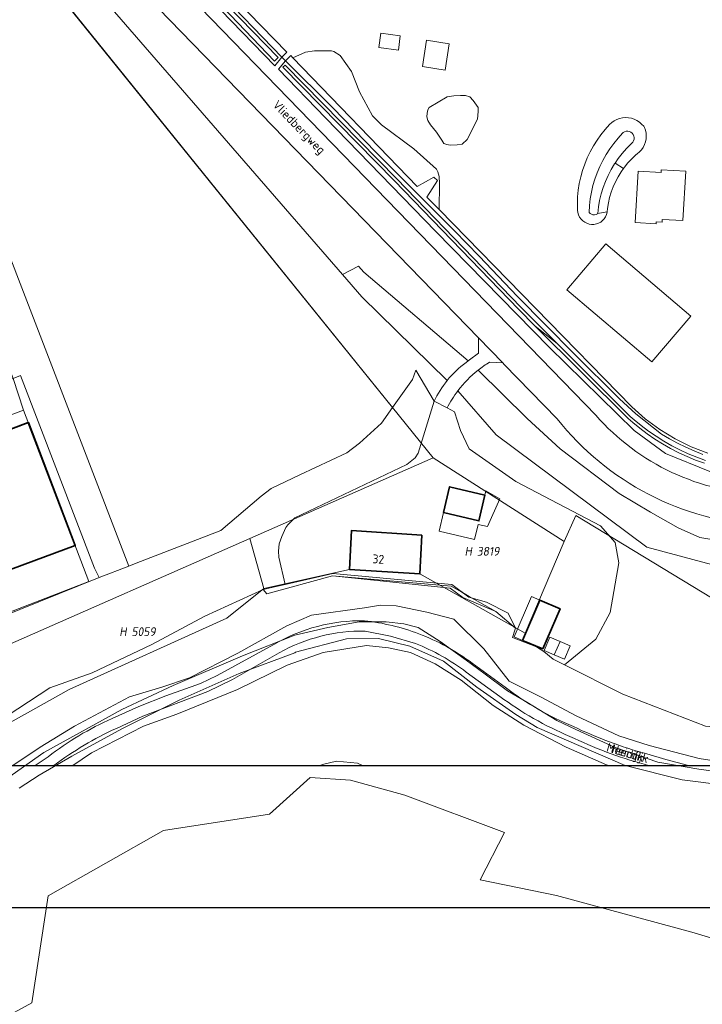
# Model space of a CAD drawing. Header units: metres. Extents: x 140908 to 142262, y 410756 to 411467.
# Tile 4 of 13: x 141531 to 141671, y 410994 to 411196. Entities that reach past the tile are written whole.
import ezdxf
from ezdxf.enums import TextEntityAlignment as Align

# ---------------------------------------------------------------- set-up
doc = ezdxf.new("R2010")
doc.units = ezdxf.units.M
doc.header["$XCLIPFRAME"] = 0
for name, color, linetype, lineweight in [('B-WE-GR-BEPLANTING_CULTUUR_BOSPLANTSOEN-GV', 90, 'Continuous', 18), ('B-WE-GR-BEPLANTING_CULTUUR_HEESTERS-GV', 90, 'Continuous', 18), ('B-WE-GR-BOS_LOOF-GV', 40, 'Continuous', 13), ('B-WE-GR-GROENVOORZIENING-GV', 80, 'Continuous', 18), ('B-WE-IE-TERREINAFSCHEIDING_KUNSTMATIG_HEKWERK-G', 20, 'IE-TERREINAFSCHEIDING_KUNSTMATIG-SO', 18), ('B-WE-IE-TERREINAFSCHEIDING_KUNSTMATIG_MUUR-G', 90, 'IE-TERREINAFSCHEIDING_KUNSTMATIG-SO', 18), ('B-WE-KG-GRENS_PERCEEL-GV', 150, 'Continuous', 18), ('B-WE-KG-GRENS_PERCEEL-S', 150, 'Continuous', 25), ('B-WE-OG-BEBOUWING-G', 7, 'Continuous', 35), ('B-WE-OG-BEBOUWING-GV', 7, 'Continuous', 35), ('B-WE-OG-BEBOUWING-T18', 10, 'Continuous', 18), ('B-WE-OG-BEBOUWING_HUISNUMMER-T18', 10, 'Continuous', 18), ('B-WE-OG-BEBOUWING_LUIFEL-GV', 7, 'Continuous', 18), ('B-WE-OG-BEBOUWING_SCHUUR-GV', 7, 'Continuous', 18), ('B-WE-OG-BEBOUWING_STRAATNAAM-T18', 10, 'Continuous', 18), ('B-WE-OG-TERREIN_BEGROEID-GV', 7, 'Continuous', 18), ('B-WE-OG-TERREIN_ERF-GV', 7, 'Continuous', 18), ('B-WE-OG-TERREIN_OEVER-GV', 7, 'Continuous', 18), ('B-WE-OG-TERREIN_ONBEGROEID_ZAND-GV', 7, 'Continuous', 18), ('B-WE-OG-TOPOGRAFIE-T18', 10, 'Continuous', 18), ('B-WE-OG-WATER-GV', 130, 'Continuous', 18), ('B-WE-OG-WATER_SLOOT-GV', 120, 'Continuous', 18), ('B-WE-OG-WEG-GV', 7, 'Continuous', 18), ('B-WE-VH-GESLOTENVERHARDING-GV', 10, 'Continuous', 18), ('B-WE-VH-GESLOTENVERHARDING_ASFALT-GV', 10, 'Continuous', 18), ('B-WE-VH-GESLOTENVERHARDING_KUNSTSTOF-GV', 10, 'Continuous', 18), ('B-WE-VH-HALFVERHARDING_GRIND-GV', 252, 'Continuous', 18), ('B-WE-VH-OPENVERHARDING_TEGEL-GV', 90, 'Continuous', 18)]:
    doc.layers.add(name, color=color, linetype=linetype, lineweight=lineweight)
doc.styles.add('NLCS-ISO', font='NLCS-ISO.ttf', dxfattribs={"height": 1.8})
doc.styles.add('NLCS-ISO-M1000-T18', font='NLCS-ISO.ttf', dxfattribs={"height": 1.8})
doc.linetypes.add('IE-TERREINAFSCHEIDING_KUNSTMATIG-SO', pattern='A,4,[82,NLCS.SHX,S=0.75,R=90,X=0,Y=0],4,-2', length=10)
picture_1 = doc.add_image_def('image1.ecw', size_in_pixel=(250000, 250000))

# ---------------------------------------------------------------- blocks, each defined once
blk = doc.blocks.new('SKG-PERCEELNUMMER-SO')
at = {"style": 'NLCS-ISO', "oblique": 10, "flags": 1}
for tag, p in [('GEMEENTECODE', (0, 2.55)), ('PERCEELGROOTTE', (0, -2.45))]:
    blk.add_attdef(tag, text='', height=1.8, dxfattribs=at).set_placement(p, align=Align.MIDDLE_CENTER)
at = {"style": 'NLCS-ISO', "oblique": 10}
blk.add_attdef('SECTIE', text='', height=1.8, dxfattribs=at).set_placement((-0.5, 0), align=Align.MIDDLE_RIGHT)
blk.add_attdef('PERCEELNUMMER', text='', height=1.8, dxfattribs=at).set_placement((0.5, 0), align=Align.MIDDLE_LEFT)
blk = doc.blocks.new('BGT')
at = {"layer": 'B-WE-GR-BEPLANTING_CULTUUR_BOSPLANTSOEN-GV'}
for points in [[(-83.34, 59.37), (-100.79, 76.48), (-104.79, 81.09), (-160.87, 145.79), (-168.73, 154.73), (-167.01, 155.87), (-167.72, 156.66), (-173.59, 151.68), (-94.55, 53.81), (-90.46, 59.57), (-89.78, 61.51), (-86.01, 55.15)], [(-19.3, 25.36), (-22.7, 25.76), (-26.45, 20.92), (-42.47, 25.26), (-73.31, 48.28), (-81.16, 57.26)], [(-83.36, 53.74), (-81.87, 52.95), (-80.62, 49.16), (-78.83, 45.39), (-69.29, 38.69), (-51.95, 29.6), (-48.97, 26.21), (-48.24, 22.04), (-49.98, 11.86), (-52.95, 6.45), (-59.31, 1.13), (-47.42, -4.86), (-30.49, -11.38), (-6.43, -13.25), (3.2, -14.93), (20.6, -17.9), (26.41, -19.37), (26.58, -19.45)]]:
    blk.add_lwpolyline(points, dxfattribs=at)
blk.add_lwpolyline([(-148.49, 21.39), (-185.85, 118.46), (-193.35, 115.64), (-172.17, 59.79), (-170.69, 60.37), (-155.54, 20.96), (-154.55, 19.06)], close=True, dxfattribs=at)
for points in [[(-86.01, 55.15, -0.058208), (-83.34, 59.37)], [(-81.16, 57.26, 0.043987), (-83.36, 53.74)]]:
    blk.add_lwpolyline(points, format="xyb", dxfattribs=at)
at = {"layer": 'B-WE-GR-BEPLANTING_CULTUUR_HEESTERS-GV'}
for points in [[(-145.91, 155.22), (-143.6, 152.85), (-143.5, 152.76), (-130.9, 139.84), (-117.16, 125.58), (-116.15, 126.56), (-139.48, 150.59), (-143.37, 154.6), (-143.4, 154.61), (-145.89, 155.21)], [(-114.91, 125.44), (-89.52, 99.07), (-86.09, 101.01), (-85.31, 100.31), (-87.49, 96.93), (-85.02, 94.4), (-84.95, 99.67), (-85.02, 101.15), (-85.25, 102.06), (-85.56, 102.6), (-90.14, 106.79), (-96.77, 111.68), (-98.65, 113.52), (-101.28, 118.47), (-102.95, 122.66), (-105.28, 125.9), (-106.56, 126.71), (-107, 126.83), (-110.53, 126.87), (-112.33, 126.57)]]:
    blk.add_lwpolyline(points, close=True, dxfattribs=at)
for points in [[(-30, 44.5), (-33.43, 45.81), (-36.72, 47.43), (-39.86, 49.34), (-42.81, 51.52), (-45.55, 53.95), (-85.02, 94.4), (-87.49, 96.93), (-85.31, 100.31), (-86.09, 101.01), (-89.52, 99.07), (-114.91, 125.44), (-115.33, 125.87), (-116.44, 124.8), (-106.77, 115.22), (-97.93, 106.1), (-85.03, 93.23), (-81.83, 90.04), (-76.78, 84.83), (-68.94, 76.58), (-57.43, 64.93), (-48.1, 55.65), (-44.73, 52.52), (-39.47, 48.37), (-37.86, 47.41), (-36.21, 46.52), (-34.52, 45.69), (-32.8, 44.94), (-31.06, 44.25)], [(-79.06, 63.39), (-100.41, 81.54), (-101.51, 82.79), (-104.79, 81.09), (-100.79, 76.48), (-83.34, 59.37)], [(-79.49, 63.08), (-79.06, 63.39)], [(-22.7, 25.76), (-31.64, 27.22), (-36.06, 29.21), (-41.75, 32.43), (-48.16, 36.26), (-60.23, 45.36), (-67, 51.57), (-77.02, 61.48)], [(-81.16, 57.26), (-73.31, 48.28), (-42.47, 25.26), (-26.45, 20.92), (-22.7, 25.76)]]:
    blk.add_lwpolyline(points, dxfattribs=at)
for points in [[(-83.34, 59.37, -0.062574), (-79.49, 63.08)], [(-77.02, 61.48, 0.062921), (-81.16, 57.26)]]:
    blk.add_lwpolyline(points, format="xyb", dxfattribs=at)
at = {"layer": 'B-WE-GR-BOS_LOOF-GV'}
for points in [[(-188.92, -19.45), (-164.69, -3.56), (-156.02, -0.46), (-143.82, 5.33), (-132.95, 11.15), (-120.98, 16.58), (-118.06, 17.26), (-116.49, 17.62), (-117.81, 23.19), (-117.9, 24.4), (-117.74, 25.96), (-117.17, 27.44), (-116.36, 29.3), (-115.93, 29.83), (-114.55, 31.23), (-91.63, 42.2), (-89.92, 43.57), (-89.32, 44.48), (-86.01, 55.15), (-89.78, 61.51), (-90.46, 59.57), (-94.55, 53.81), (-96.8, 50.64), (-101.28, 46.51), (-103.88, 44.56), (-113.5, 40.07)], [(-113.5, 40.07), (-119.38, 37.24), (-121.39, 35.67), (-129.67, 28.63), (-146.97, 21.98), (-148.49, 21.39), (-154.55, 19.06), (-183.24, 7.51), (-190.8, 4.47), (-193.4, 3.48), (-193.62, 2.75), (-193.89, 0.92), (-194.53, -1.1), (-194.9, -2.19), (-195.17, -3.02), (-195.45, -3.75), (-196.82, -5.67), (-199.2, -8.23), (-201.03, -9.79), (-226.76, -19.45)], [(-30.49, -11.38), (-47.42, -4.86), (-59.31, 1.13), (-61.67, 2.32), (-63.55, 3.88), (-65.08, 4.86), (-70.01, 6.75), (-69.43, 8.47), (-69.34, 8.7), (-73.39, 12.08), (-80.13, 14.92), (-82.71, 16.86), (-106.83, 19.37), (-120.24, 15.72), (-120.98, 16.58), (-132.95, 11.15), (-143.82, 5.33), (-156.02, -0.46), (-164.69, -3.56), (-188.92, -19.45)], [(-172.23, -19.45), (-166.66, -15.66), (-159.6, -11.37), (-148.38, -5.38), (-141.77, -3.39), (-136.1, -1.5), (-126.2, 3.55), (-116.13, 9.15), (-111.09, 11.34), (-100.29, 12.8), (-96.97, 13.35), (-93.79, 13.21), (-87.51, 11.97), (-81.97, 10.54), (-75.82, 4.47), (-70.69, -2.2), (-64.22, -5.39), (-56.93, -9.3), (-48.19, -13.36), (-42.04, -15.36), (-31.76, -18), (-24.3, -19.2)], [(-50.26, -19.45), (-50.73, -19.28), (-59.02, -15.68), (-67.68, -11.16), (-73.93, -7.17), (-80.52, -1.99), (-85.8, 1.37), (-90.86, 3.71), (-95.37, 4.63), (-99.85, 5.13), (-108.76, 3.69), (-116.09, 1.11), (-126.25, -3.89), (-138.64, -8.97), (-145.52, -11.4), (-156.14, -16.82), (-159.98, -19.45)], [(-100.69, -19.45), (-101.68, -19), (-106, -18.58), (-108.83, -19.25), (-109.32, -19.45)], [(-109.32, -19.45), (-108.83, -19.25), (-106, -18.58), (-101.68, -19), (-100.69, -19.45)]]:
    blk.add_lwpolyline(points, dxfattribs=at)
at = {"layer": 'B-WE-GR-GROENVOORZIENING-GV'}
blk.add_lwpolyline([(-80.13, 14.92), (-73.39, 12.08), (-69.34, 8.7), (-70.85, 11.75), (-75.33, 14.02), (-78.94, 15.02), (-82.41, 17.62), (-106.73, 19.87), (-116.49, 17.62), (-118.06, 17.26), (-120.98, 16.58), (-120.24, 15.72), (-106.83, 19.37), (-82.71, 16.86)], close=True, dxfattribs=at)
at = {"layer": 'B-WE-IE-TERREINAFSCHEIDING_KUNSTMATIG_HEKWERK-G'}
blk.add_lwpolyline([(-172.17, 59.79), (-170.69, 60.37), (-155.54, 20.96)], dxfattribs=at)
at = {"layer": 'B-WE-IE-TERREINAFSCHEIDING_KUNSTMATIG_MUUR-G'}
blk.add_lwpolyline([(-120.24, 15.72), (-106.83, 19.37), (-82.51, 17.25), (-80.33, 16.01), (-79.56, 15.55), (-78.82, 15.15), (-73.39, 12.08), (-69.34, 8.7)], dxfattribs=at)
at = {"layer": 'B-WE-OG-BEBOUWING-GV'}
for points in [[(-169.06, 50.78), (-203.09, 37.95), (-193.91, 12.84), (-159.45, 25.56)], [(-75.63, 35.91), (-82.86, 37.61), (-84.09, 32.33), (-76.86, 30.64)], [(-88.55, 27.73), (-102.94, 28.64), (-103.32, 20.68), (-88.93, 19.77)], [(-63.77, 4.41), (-60.23, 12.65), (-64.37, 14.43), (-67.92, 6.16)]]:
    blk.add_lwpolyline(points, close=True, dxfattribs=at)
at = {"layer": 'B-WE-OG-BEBOUWING_LUIFEL-GV'}
for points in [[(-75.07, 29.45), (-72.6, 35.13), (-75.42, 36.81), (-75.63, 35.91), (-76.86, 30.64), (-84.09, 32.33), (-84.98, 28.51), (-77.75, 26.82), (-77.03, 29.9)], [(-64.37, 14.43), (-66.09, 15.17), (-69.64, 6.91), (-67.92, 6.16)], [(-61.44, 3.21), (-59.37, 2.32), (-58.18, 5.08), (-60.25, 5.97)]]:
    blk.add_lwpolyline(points, close=True, dxfattribs=at)
at = {"layer": 'B-WE-OG-BEBOUWING_SCHUUR-GV'}
blk.add_lwpolyline([(-61.44, 3.21), (-60.25, 5.97), (-62.32, 6.85), (-63.5, 4.1)], close=True, dxfattribs=at)
at = {"layer": 'B-WE-OG-TERREIN_BEGROEID-GV'}
for points in [[(-195.8, 170.83), (-203.03, 165.49), (-199.44, 155.81), (-188.69, 126.13), (-185.85, 118.46), (-148.49, 21.39), (-146.97, 21.98), (-129.67, 28.63), (-121.39, 35.67), (-119.38, 37.24), (-113.5, 40.07), (-103.88, 44.56), (-101.28, 46.51), (-96.8, 50.64), (-94.55, 53.81)], [(-94.55, 53.81), (-173.59, 151.68), (-167.72, 156.66), (-175.5, 165.25), (-176.4, 166.29), (-180.06, 169.81)], [(-76.93, 64.99), (-76.95, 68.12), (-154.14, 147.65), (-170.79, 163.78), (-171.22, 164.19), (-173.88, 166.77), (-175.5, 165.25), (-167.72, 156.66), (-167.01, 155.87), (-168.73, 154.73), (-160.87, 145.79), (-104.79, 81.09), (-101.51, 82.79), (-100.41, 81.54), (-79.06, 63.39)], [(53.3, 23.15), (53.65, 32.65), (51.03, 29.8), (49.17, 28.82), (47.04, 28.42), (44.2, 28.78), (39.18, 30.32), (35.27, 31.94), (31.23, 32.71), (16.11, 34.6), (-15.63, 38.13), (-29.59, 40.73), (-38.68, 44.44), (-45.11, 49.1), (-62.51, 66.22), (-85.68, 89.85), (-108.22, 113.13), (-117.88, 123.07), (-116.44, 124.8), (-117.16, 125.58), (-118.59, 123.81), (-145.25, 151.26), (-145.34, 151.42), (-147.32, 149.62)], [(-139.48, 150.59), (-116.15, 126.56), (-117.16, 125.58), (-116.44, 124.8), (-115.33, 125.87), (-114.91, 125.44), (-112.33, 126.57), (-110.53, 126.87), (-107, 126.83), (-106.56, 126.71), (-105.28, 125.9), (-102.95, 122.66), (-101.28, 118.47), (-98.65, 113.52), (-96.77, 111.68), (-90.14, 106.79), (-85.56, 102.6), (-85.25, 102.06), (-85.02, 101.15), (-84.95, 99.67), (-85.02, 94.4), (-45.55, 53.95), (-42.81, 51.52), (-39.86, 49.34), (-36.72, 47.43), (-33.43, 45.81), (-30, 44.5)], [(-147.32, 149.62), (-147.31, 149.62), (-52.94, 52.24)], [(-60.85, 51.54), (-71.66, 62.67), (-71.99, 63.01), (-74.67, 63.13)], [(-77.02, 61.48), (-67, 51.57), (-60.23, 45.36), (-48.16, 36.26), (-41.75, 32.43), (-36.06, 29.21), (-31.64, 27.22), (-22.7, 25.76)]]:
    blk.add_lwpolyline(points, dxfattribs=at)
for points in [[(-93.34, 127.02), (-97.33, 127.56), (-96.94, 130.47), (-92.95, 129.92)], [(-83.76, 122.91), (-88.43, 123.64), (-87.59, 129.02), (-82.92, 128.29)], [(-86.13, 110.98), (-86.78, 111.73), (-87.3, 112.6), (-87.5, 113.35), (-87.46, 114.08), (-87.32, 114.8), (-87.06, 115.25), (-83.36, 117.47), (-81.98, 117.65), (-80.59, 117.74), (-79.57, 117.73), (-78.7, 117.41), (-78.01, 116.71), (-77.03, 115.29), (-76.98, 114.42), (-77.15, 112.9), (-79.23, 108.69), (-80.29, 107.74), (-81.32, 107.58), (-82.74, 107.56), (-83.42, 107.66), (-84.03, 107.91), (-84.44, 108.6), (-85.53, 110.19)], [(-42.77, 108.22), (-42.66, 108.82), (-42.62, 109.42), (-42.66, 110.02), (-42.78, 110.62), (-42.97, 111.19), (-43.14, 111.41), (-43.55, 111.87), (-44.01, 112.26), (-44.52, 112.59), (-45.08, 112.85), (-45.66, 113.04), (-46.25, 113.15), (-46.86, 113.18), (-47.47, 113.13), (-48.07, 113), (-48.64, 112.79), (-49.18, 112.51), (-49.68, 112.16), (-50.13, 111.75), (-51.02, 110.76), (-51.89, 109.69), (-52.69, 108.57), (-53.42, 107.41), (-54.09, 106.2), (-54.68, 104.96), (-55.2, 103.68), (-55.65, 102.38), (-56.02, 101.06), (-56.31, 99.71), (-56.52, 98.35), (-56.66, 96.98), (-56.71, 95.61), (-56.69, 94.23), (-56.61, 93.74), (-56.47, 93.27), (-56.24, 92.82), (-55.95, 92.42), (-55.6, 92.07), (-55.2, 91.78), (-54.76, 91.55), (-54.29, 91.4), (-53.8, 91.33), (-53.31, 91.33), (-52.82, 91.41), (-52.36, 91.57), (-51.93, 91.81), (-51.54, 92.11), (-51.21, 92.47), (-50.94, 92.88), (-50.74, 93.32), (-50.61, 93.8), (-50.59, 93.91), (-52.56, 93.53), (-52.61, 93.49), (-52.89, 93.35), (-53.2, 93.29), (-53.51, 93.3), (-53.81, 93.4), (-54.08, 93.56), (-54.3, 93.79), (-54.22, 95.17), (-54.06, 96.55), (-53.83, 97.92), (-53.52, 99.27), (-53.13, 100.6), (-52.66, 101.9), (-52.12, 103.18), (-51.51, 104.42), (-50.83, 105.63), (-50.08, 106.8), (-49.26, 107.92), (-48.38, 108.99), (-47.45, 110.01), (-47.32, 110.13), (-47.03, 110.3), (-46.71, 110.39), (-46.38, 110.41), (-46.05, 110.34), (-45.75, 110.2), (-45.49, 109.99), (-45.28, 109.73), (-45.15, 109.42), (-45.09, 109.1), (-45.11, 108.76), (-45.2, 108.44), (-45.38, 108.16), (-45.61, 107.92), (-45.7, 107.85), (-46.64, 106.89), (-47.53, 105.87), (-48.35, 104.8), (-48.97, 103.88), (-47.25, 102.79), (-47.09, 103.02), (-46.36, 103.91), (-45.57, 104.76), (-44.73, 105.55), (-44.44, 105.75), (-43.98, 106.15), (-43.58, 106.6), (-43.24, 107.1), (-42.97, 107.65)], [(-55.6, 92.07), (-55.95, 92.42), (-56.24, 92.82), (-56.47, 93.27), (-56.61, 93.74), (-56.69, 94.23), (-56.71, 95.61), (-56.66, 96.98), (-56.52, 98.35), (-56.31, 99.71), (-56.02, 101.06), (-55.65, 102.38), (-55.2, 103.68), (-54.68, 104.96), (-54.09, 106.2), (-53.42, 107.41), (-52.69, 108.57), (-51.89, 109.69), (-51.02, 110.76), (-50.13, 111.75), (-49.68, 112.16), (-49.18, 112.51), (-48.64, 112.79), (-48.07, 113), (-47.47, 113.13), (-46.86, 113.18), (-46.25, 113.15), (-45.66, 113.04), (-45.08, 112.85), (-44.52, 112.59), (-44.01, 112.26), (-43.55, 111.87), (-43.14, 111.41), (-42.97, 111.19), (-42.78, 110.62), (-42.66, 110.02), (-42.62, 109.42), (-42.66, 108.82), (-42.77, 108.22), (-42.97, 107.65), (-43.24, 107.1), (-43.58, 106.6), (-43.98, 106.15), (-44.44, 105.75), (-44.73, 105.55), (-45.57, 104.76), (-46.36, 103.91), (-47.09, 103.02), (-47.25, 102.79), (-47.76, 102.08), (-48.37, 101.09), (-48.91, 100.07), (-49.38, 99.02), (-49.78, 97.94), (-50.1, 96.83), (-50.35, 95.71), (-50.53, 94.58), (-50.59, 93.91), (-50.61, 93.8), (-50.74, 93.32), (-50.94, 92.88), (-51.21, 92.47), (-51.54, 92.11), (-51.93, 91.81), (-52.36, 91.57), (-52.82, 91.41), (-53.31, 91.33), (-53.8, 91.33), (-54.29, 91.4), (-54.76, 91.55), (-55.2, 91.78)], [(-46.64, 106.89), (-45.7, 107.85), (-45.61, 107.92), (-45.38, 108.16), (-45.2, 108.44), (-45.11, 108.76), (-45.09, 109.1), (-45.15, 109.42), (-45.28, 109.73), (-45.49, 109.99), (-45.75, 110.2), (-46.05, 110.34), (-46.38, 110.41), (-46.71, 110.39), (-47.03, 110.3), (-47.32, 110.13), (-47.45, 110.01), (-48.38, 108.99), (-49.26, 107.92), (-50.08, 106.8), (-50.83, 105.63), (-51.51, 104.42), (-52.12, 103.18), (-52.66, 101.9), (-53.13, 100.6), (-53.52, 99.27), (-53.83, 97.92), (-54.06, 96.55), (-54.22, 95.17), (-54.3, 93.79), (-54.08, 93.56), (-53.81, 93.4), (-53.51, 93.3), (-53.2, 93.29), (-52.89, 93.35), (-52.61, 93.49), (-52.56, 93.53), (-52.55, 93.59), (-52.39, 94.93), (-52.15, 96.25), (-51.83, 97.56), (-51.43, 98.85), (-50.96, 100.11), (-50.41, 101.34), (-49.79, 102.53), (-49.1, 103.69), (-48.97, 103.88), (-48.35, 104.8), (-47.53, 105.87)], [(-44.86, 91.72), (-44.24, 102.2), (-39.59, 101.92), (-39.55, 102.49), (-34.52, 102.19), (-35.12, 92.1), (-39.34, 92.35), (-39.38, 91.75), (-40.55, 91.82), (-40.58, 91.46)], [(-41.47, 63.18), (-58.84, 77.96), (-50.87, 87.33), (-33.5, 72.55)]]:
    blk.add_lwpolyline(points, close=True, dxfattribs=at)
for points in [[(-79.06, 63.39, 0.005633), (-76.93, 64.99)], [(-74.67, 63.13, 0.030649), (-77.02, 61.48)], [(-18.7, 29.72, -0.21591), (-60.85, 51.54)], [(-52.94, 52.24, 0.208253), (-18.4, 36.07)]]:
    blk.add_lwpolyline(points, format="xyb", dxfattribs=at)
at = {"layer": 'B-WE-OG-TERREIN_ERF-GV'}
blk.add_lwpolyline([(-226.76, 31.93), (-212.6, 37.3), (-212.35, 36.64), (-210.29, 31.22), (-209.71, 36.3), (-207.68, 38.01), (-205.97, 38.86), (-201.51, 26.99), (-207.8, 24.69), (-206.93, 22.4), (-201.51, 24.44), (-199.09, 18.93), (-204.82, 16.86), (-199.9, 3.93), (-194.44, 6.13), (-191.84, 7.12), (-190.8, 4.47), (-183.24, 7.51), (-154.55, 19.06), (-155.54, 20.96), (-170.69, 60.37), (-172.17, 59.79), (-226.76, 39.1)], dxfattribs=at)
for points in [[(-117.17, 27.44), (-117.74, 25.96), (-117.9, 24.4), (-117.81, 23.19), (-116.49, 17.62), (-106.73, 19.87), (-82.41, 17.62), (-78.94, 15.02), (-75.33, 14.02), (-70.85, 11.75), (-69.34, 8.7), (-69.43, 8.47), (-70.01, 6.75), (-65.08, 4.86), (-63.55, 3.88), (-61.67, 2.32), (-59.31, 1.13), (-52.95, 6.45), (-49.98, 11.86), (-48.24, 22.04), (-48.97, 26.21), (-51.95, 29.6), (-69.29, 38.69), (-78.83, 45.39), (-80.62, 49.16), (-81.87, 52.95), (-83.36, 53.74), (-86.01, 55.15), (-89.32, 44.48), (-89.92, 43.57), (-91.63, 42.2), (-114.55, 31.23), (-115.93, 29.83), (-116.36, 29.3)], [(-193.91, 12.84), (-203.09, 37.95), (-169.06, 50.78), (-159.45, 25.56)], [(-82.86, 37.61), (-75.63, 35.91), (-76.86, 30.64), (-84.09, 32.33)], [(-88.55, 27.73), (-88.93, 19.77), (-103.32, 20.68), (-102.94, 28.64)], [(-63.77, 4.41), (-67.92, 6.16), (-64.37, 14.43), (-60.23, 12.65)]]:
    blk.add_lwpolyline(points, close=True, dxfattribs=at)
at = {"layer": 'B-WE-OG-TERREIN_OEVER-GV'}
for points in [[(-145.34, 151.42), (-145.25, 151.26), (-118.59, 123.81), (-117.16, 125.58), (-130.9, 139.84), (-143.5, 152.76), (-143.6, 152.85), (-143.86, 153.01), (-144.15, 153.1), (-144.46, 153.1), (-144.75, 153.03), (-145.01, 152.88), (-145.23, 152.67), (-145.39, 152.41), (-145.47, 152.12), (-145.47, 151.81), (-145.4, 151.52)], [(-144.14, 152.38), (-143.97, 152.33), (-143.83, 152.2), (-117.96, 125.5), (-118.68, 124.71), (-130.72, 137.39), (-144.47, 151.63), (-144.57, 151.76), (-144.62, 151.94), (-144.59, 152.12), (-144.48, 152.27), (-144.33, 152.36)]]:
    blk.add_lwpolyline(points, close=True, dxfattribs=at)
for points in [[(-31.06, 44.25), (-32.8, 44.94), (-34.52, 45.69), (-36.21, 46.52), (-37.86, 47.41), (-39.47, 48.37), (-44.73, 52.52), (-48.1, 55.65), (-57.43, 64.93), (-68.94, 76.58), (-76.78, 84.83), (-81.83, 90.04), (-85.03, 93.23), (-97.93, 106.1), (-106.77, 115.22), (-116.44, 124.8), (-117.88, 123.07), (-108.22, 113.13), (-85.68, 89.85), (-62.51, 66.22), (-45.11, 49.1), (-38.68, 44.44), (-29.59, 40.73)], [(-30.72, 42.43), (-32.5, 43.08), (-34.24, 43.8), (-35.95, 44.59), (-37.63, 45.45), (-39.27, 46.38), (-40.87, 47.38), (-42.42, 48.45), (-43.93, 49.58), (-45.39, 50.78), (-46.31, 51.58), (-65.32, 70.52), (-68.75, 73.94), (-94.12, 100.22), (-116.95, 123.49), (-116.51, 123.93), (-93.67, 100.65), (-68.3, 74.38), (-60.82, 66.92), (-45.87, 52.03), (-45.07, 51.32), (-43.63, 50.14), (-42.13, 49.01), (-40.59, 47.95), (-39, 46.95), (-37.38, 46.02), (-35.71, 45.16), (-34.01, 44.38), (-32.28, 43.66), (-30.52, 43.02)]]:
    blk.add_lwpolyline(points, dxfattribs=at)
at = {"layer": 'B-WE-OG-TERREIN_ONBEGROEID_ZAND-GV'}
blk.add_lwpolyline([(-77.15, 112.9), (-76.98, 114.42), (-77.03, 115.29), (-78.01, 116.71), (-78.7, 117.41), (-79.57, 117.73), (-80.59, 117.74), (-81.98, 117.65), (-83.36, 117.47), (-87.06, 115.25), (-87.32, 114.8), (-87.46, 114.08), (-87.5, 113.35), (-87.3, 112.6), (-86.78, 111.73), (-86.13, 110.98), (-85.53, 110.19), (-84.44, 108.6), (-84.03, 107.91), (-83.42, 107.66), (-82.74, 107.56), (-81.32, 107.58), (-80.29, 107.74), (-79.23, 108.69)], close=True, dxfattribs=at)
at = {"layer": 'B-WE-OG-WATER-GV'}
blk.add_lwpolyline([(-143.83, 152.2), (-143.97, 152.33), (-144.14, 152.38), (-144.33, 152.36), (-144.48, 152.27), (-144.59, 152.12), (-144.62, 151.94), (-144.57, 151.76), (-144.47, 151.63), (-130.72, 137.39), (-118.68, 124.71), (-117.96, 125.5)], close=True, dxfattribs=at)
at = {"layer": 'B-WE-OG-WATER_SLOOT-GV'}
blk.add_lwpolyline([(-65.32, 70.52), (-63.34, 68.94), (-60.82, 66.92), (-68.3, 74.38), (-93.67, 100.65), (-116.51, 123.93), (-116.95, 123.49), (-94.12, 100.22), (-68.75, 73.94)], close=True, dxfattribs=at)
blk.add_lwpolyline([(-30.52, 43.02), (-32.28, 43.66), (-34.01, 44.38), (-35.71, 45.16), (-37.38, 46.02), (-39, 46.95), (-40.59, 47.95), (-42.13, 49.01), (-43.63, 50.14), (-45.07, 51.32), (-45.87, 52.03), (-60.82, 66.92), (-63.34, 68.94), (-65.32, 70.52), (-46.31, 51.58), (-45.39, 50.78), (-43.93, 49.58), (-42.42, 48.45), (-40.87, 47.38), (-39.27, 46.38), (-37.63, 45.45), (-35.95, 44.59), (-34.24, 43.8), (-32.5, 43.08), (-30.72, 42.43)], dxfattribs=at)
at = {"layer": 'B-WE-OG-WEG-GV'}
for points in [[(-24.3, -19.2), (-31.76, -18), (-42.04, -15.36), (-48.19, -13.36), (-56.93, -9.3), (-64.22, -5.39), (-70.69, -2.2), (-75.82, 4.47), (-81.97, 10.54), (-87.51, 11.97), (-93.79, 13.21), (-96.97, 13.35), (-100.29, 12.8), (-111.09, 11.34), (-116.13, 9.15), (-126.2, 3.55), (-136.1, -1.5), (-141.77, -3.39), (-148.38, -5.38), (-159.6, -11.37), (-166.66, -15.66), (-172.23, -19.45)], [(-89.83, 5.53), (-94.98, 7), (-100.12, 8.06)], [(-159.98, -19.45), (-156.14, -16.82), (-145.52, -11.4), (-138.64, -8.97), (-126.25, -3.89), (-116.09, 1.11), (-108.76, 3.69), (-99.85, 5.13), (-95.37, 4.63), (-90.86, 3.71), (-85.8, 1.37), (-80.52, -1.99), (-73.93, -7.17), (-67.68, -11.16), (-59.02, -15.68), (-50.73, -19.28), (-50.26, -19.45)], [(-151.93, -9.83), (-146.43, -7.37), (-140.91, -5.21), (-133.81, -2.64), (-130.41, -1.01), (-118.8, 5.35)], [(-117.71, 3.62), (-127.29, -1.83), (-129.91, -3.17), (-132.34, -4.29), (-145.63, -9.38), (-151.05, -11.85)], [(-78.25, 1.5), (-71.45, -3.42)], [(-72.56, -5.29), (-79.44, -0.34)], [(-167.66, -19.45), (-165, -17.65)], [(-42.51, -17.06), (-38.62, -18.22), (-33.96, -19.45)], [(-42.16, -19.45), (-43.02, -19.2)]]:
    blk.add_lwpolyline(points, dxfattribs=at)
for points in [[(-118.8, 5.35, -0.136931), (-100.27, 10.18)], [(-100.27, 10.18, -0.064814), (-89.17, 7.52)], [(-100.12, 8.06, 0.134128), (-117.71, 3.62)], [(-89.17, 7.52, -0.071719), (-78.25, 1.5)], [(-79.44, -0.34, 0.067854), (-89.83, 5.53)], [(-71.45, -3.42, 0.066302), (-57.53, -11.48)], [(-58.24, -13.48, -0.061425), (-72.56, -5.29)], [(-165, -17.65, -0.060935), (-151.93, -9.83)], [(-151.05, -11.85, 0.05377), (-163.83, -19.45)], [(-57.53, -11.48, 0.042615), (-42.51, -17.06)], [(-43.02, -19.2, -0.04712), (-58.24, -13.48)]]:
    blk.add_lwpolyline(points, format="xyb", dxfattribs=at)
at = {"layer": 'B-WE-VH-GESLOTENVERHARDING-GV'}
for points in [[(-92.95, 129.92), (-96.94, 130.47), (-97.33, 127.56), (-93.34, 127.02)], [(-34.52, 102.19), (-39.55, 102.49), (-39.59, 101.92), (-44.24, 102.2), (-44.86, 91.72), (-40.58, 91.46), (-40.55, 91.82), (-39.38, 91.75), (-39.34, 92.35), (-35.12, 92.1)]]:
    blk.add_lwpolyline(points, close=True, dxfattribs=at)
at = {"layer": 'B-WE-VH-GESLOTENVERHARDING_ASFALT-GV'}
for points in [[(-52.94, 52.24), (-147.31, 149.62), (-147.32, 149.62), (-154.73, 157.78), (-165.08, 169.18), (-170.79, 163.78)], [(-170.79, 163.78), (-154.14, 147.65), (-76.95, 68.12), (-71.99, 63.01), (-71.66, 62.67), (-60.85, 51.54)], [(-100.12, 8.06), (-94.98, 7), (-89.83, 5.53)], [(-118.8, 5.35), (-130.41, -1.01), (-133.81, -2.64), (-140.91, -5.21), (-146.43, -7.37), (-151.93, -9.83)], [(-151.05, -11.85), (-145.63, -9.38), (-132.34, -4.29), (-129.91, -3.17), (-127.29, -1.83), (-117.71, 3.62)], [(-71.45, -3.42), (-78.25, 1.5)], [(-79.44, -0.34), (-72.56, -5.29)], [(-165, -17.65), (-167.66, -19.45)], [(-33.96, -19.45), (-38.62, -18.22), (-42.51, -17.06)], [(-43.02, -19.2), (-42.16, -19.45)]]:
    blk.add_lwpolyline(points, dxfattribs=at)
for points in [[(-60.85, 51.54, 0.21591), (-18.7, 29.72)], [(-18.4, 36.07, -0.208253), (-52.94, 52.24)], [(-100.27, 10.18, 0.136931), (-118.8, 5.35)], [(-89.17, 7.52, 0.064814), (-100.27, 10.18)], [(-117.71, 3.62, -0.134128), (-100.12, 8.06)], [(-78.25, 1.5, 0.071719), (-89.17, 7.52)], [(-89.83, 5.53, -0.067854), (-79.44, -0.34)], [(-57.53, -11.48, -0.066302), (-71.45, -3.42)], [(-72.56, -5.29, 0.061425), (-58.24, -13.48)], [(-151.93, -9.83, 0.060935), (-165, -17.65)], [(-163.83, -19.45, -0.05377), (-151.05, -11.85)], [(-42.51, -17.06, -0.042615), (-57.53, -11.48)], [(-58.24, -13.48, 0.04712), (-43.02, -19.2)]]:
    blk.add_lwpolyline(points, format="xyb", dxfattribs=at)
at = {"layer": 'B-WE-VH-GESLOTENVERHARDING_KUNSTSTOF-GV'}
for points in [[(-83.76, 122.91), (-82.92, 128.29), (-87.59, 129.02), (-88.43, 123.64)], [(-33.5, 72.55), (-50.87, 87.33), (-58.84, 77.96), (-41.47, 63.18)]]:
    blk.add_lwpolyline(points, close=True, dxfattribs=at)
at = {"layer": 'B-WE-VH-HALFVERHARDING_GRIND-GV'}
for points in [[(-74.67, 63.13), (-71.99, 63.01), (-76.95, 68.12), (-76.93, 64.99)], [(-79.06, 63.39), (-79.49, 63.08)], [(-86.01, 55.15), (-83.36, 53.74)]]:
    blk.add_lwpolyline(points, dxfattribs=at)
for points in [[(-76.93, 64.99, -0.005633), (-79.06, 63.39)], [(-79.49, 63.08, 0.062574), (-83.34, 59.37)], [(-77.02, 61.48, -0.030649), (-74.67, 63.13)], [(-81.16, 57.26, -0.062921), (-77.02, 61.48)], [(-83.34, 59.37, 0.058208), (-86.01, 55.15)], [(-83.36, 53.74, -0.043987), (-81.16, 57.26)]]:
    blk.add_lwpolyline(points, format="xyb", dxfattribs=at)
at = {"layer": 'B-WE-VH-OPENVERHARDING_TEGEL-GV'}
blk.add_lwpolyline([(-49.38, 99.02), (-48.91, 100.07), (-48.37, 101.09), (-47.76, 102.08), (-47.25, 102.79), (-48.97, 103.88), (-49.1, 103.69), (-49.79, 102.53), (-50.41, 101.34), (-50.96, 100.11), (-51.43, 98.85), (-51.83, 97.56), (-52.15, 96.25), (-52.39, 94.93), (-52.55, 93.59), (-52.56, 93.53), (-50.59, 93.91), (-50.53, 94.58), (-50.35, 95.71), (-50.1, 96.83), (-49.78, 97.94)], close=True, dxfattribs=at)
at = {"layer": 'B-WE-OG-BEBOUWING-T18', "style": 'NLCS-ISO-M1000-T18'}
blk.add_text('32', height=1.8, rotation=356.4, dxfattribs=at).set_placement((-97.43, 22.81), align=Align.MIDDLE)
at = {"layer": 'B-WE-OG-TOPOGRAFIE-T18', "style": 'NLCS-ISO-M1000-T18'}
for s, rotation, p in [('Vliedbergweg', 314.1, (-113.83, 111.03)), ('Meerdijk', 343.7, (-46.49, -17.15))]:
    blk.add_text(s, height=1.8, rotation=rotation, dxfattribs=at).set_placement(p, align=Align.MIDDLE)

msp = doc.modelspace()

# ---------------------------------------------------------------- linework, layer by layer
msp.add_lwpolyline([(141475.278, 411043.053), (141843.346, 411043.053), (141843.346, 411263.633), (141475.278, 411263.633)], close=True)
at = {"layer": 'B-WE-KG-GRENS_PERCEEL-GV'}
for points in [[(141502.826, 411245.902), (141615.788, 411106.038), (141642.611, 411088.886), (141645.026, 411094.256), (141680.767, 411072.553), (141727.509, 411063.395), (141745.336, 411066.467), (141744.475, 411080.804), (141714.64, 411081.954), (141715.428, 411102.326), (141685.749, 411105.321), (141692.77, 411161.776), (141739.985, 411156.84), (141737.541, 411198.44), (141675.217, 411206.815), (141663.526, 411208.801), (141610.012, 411219.139), (141599.125, 411221.243), (141545.754, 411234.184), (141543.452, 411238.155), (141545.898, 411261.044), (141553.77, 411334.703)], [(141680.767, 411072.553), (141645.026, 411094.256), (141642.611, 411088.886), (141634.639, 411070.142), (141613.1, 411082.27), (141598.71, 411083.18), (141581.144, 411079.267), (141573.598, 411073.246), (141541.312, 411058.598), (141523.004, 411048.412)], [(141681.598, 411040.765), (141670.164, 411042.291), (141661.773, 411043.741), (141653.034, 411046.739), (141644.982, 411050.412), (141641.138, 411052.269), (141634.95, 411056.013), (141631.02, 411058.371), (141626.464, 411061.735), (141622.585, 411064.638), (141617.215, 411068.419), (141612.744, 411071.282), (141609.844, 411072.084), (141606.168, 411072.486), (141600.671, 411072.452), (141594.254, 411071.291), (141587.516, 411069.725), (141576.799, 411065.519), (141562.612, 411059.441), (141552.117, 411054.551), (141536.177, 411045.719), (141519.621, 411034.122)], [(141519.621, 411034.122), (141536.177, 411045.719), (141552.117, 411054.551), (141562.612, 411059.441), (141576.799, 411065.519), (141587.516, 411069.725), (141594.254, 411071.291), (141600.671, 411072.452), (141606.168, 411072.486), (141609.844, 411072.084), (141612.744, 411071.282), (141617.215, 411068.419), (141622.585, 411064.638), (141626.464, 411061.735), (141631.02, 411058.371), (141634.95, 411056.013), (141641.138, 411052.269), (141644.982, 411050.412), (141653.034, 411046.739), (141661.773, 411043.741), (141670.164, 411042.291), (141681.598, 411040.765)], [(141531.065, 411038.411), (141535.179, 411041.095), (141541.849, 411044.979), (141552.124, 411050.552), (141563.81, 411056.429), (141576.083, 411061.891), (141587.481, 411066.09), (141587.664, 411066.225), (141598.094, 411068.98), (141604.636, 411069.048), (141611.027, 411067.483), (141617.903, 411064.413), (141624.758, 411059.072), (141632.745, 411053.492), (141637.081, 411050.811), (141655.134, 411043.037), (141666.782, 411040.145), (141675.993, 411038.96)], [(141675.993, 411038.96), (141666.782, 411040.145), (141655.134, 411043.037), (141637.081, 411050.811), (141632.745, 411053.492), (141624.758, 411059.072), (141617.903, 411064.413), (141611.027, 411067.483), (141604.636, 411069.048), (141598.094, 411068.98), (141587.664, 411066.225), (141587.481, 411066.09), (141576.083, 411061.891), (141563.81, 411056.429), (141552.124, 411050.552), (141541.849, 411044.979), (141535.179, 411041.095), (141531.065, 411038.411)], [(141494.094, 410972.909), (141533.689, 410994.492), (141537.033, 411016.403), (141560.648, 411029.745), (141582.35, 411033.111), (141590.645, 411040.613), (141598.907, 411040.028), (141610.009, 411036.96), (141630.425, 411029.343), (141625.466, 411019.662), (141641.069, 411016.465), (141668.763, 411008.96), (141685.154, 411004.015), (141706.068, 410996.257), (141711.794, 410977.341)]]:
    msp.add_lwpolyline(points, dxfattribs=at)
for points in [[(141214.874, 411203.49), (141211.571, 411202.218), (141279.055, 411026.954), (141290.438, 411024.45), (141328.106, 411025.41), (141355.924, 411027.886), (141516.053, 411064.751), (141528.707, 411067.665), (141578.287, 411089.513), (141615.788, 411106.038), (141502.826, 411245.902), (141498.877, 411245.492), (141497.696, 411256.008), (141495.555, 411255.943), (141495.923, 411248.141), (141478.729, 411235.076), (141479.048, 411234.281), (141459.467, 411219.8), (141418.985, 411190.012), (141349.388, 411163.559), (141292.985, 411142.087), (141246.069, 411124.178), (141245.017, 411123.768)], [(141456.162, 411118.437), (141435.171, 411173.77), (141500.591, 411198.47), (141494.601, 411214.648), (141502.609, 411217.613), (141516.18, 411180.96), (141508.68, 411178.14), (141521.982, 411143.062), (141529.86, 411122.29), (141532.001, 411115.825), (141545.377, 411080.72), (141507.944, 411066.284), (141494.39, 411101.754), (141466.434, 411091.296), (141464.15, 411097.38)], [(141494.39, 411101.754), (141532.001, 411115.825), (141529.86, 411122.29), (141521.982, 411143.062), (141456.162, 411118.437), (141464.15, 411097.38), (141466.434, 411091.296)], [(141494.39, 411101.754), (141507.944, 411066.284), (141545.377, 411080.72), (141532.001, 411115.825)], [(141581.144, 411079.267), (141598.71, 411083.18), (141613.1, 411082.27), (141634.639, 411070.142), (141642.611, 411088.886), (141615.788, 411106.038), (141578.287, 411089.513)], [(141578.287, 411089.513), (141528.707, 411067.665), (141516.053, 411064.751), (141523.004, 411048.412), (141541.312, 411058.598), (141573.598, 411073.246), (141581.144, 411079.267)]]:
    msp.add_lwpolyline(points, close=True, dxfattribs=at)
at = {"layer": 'B-WE-OG-BEBOUWING-G'}
for points in [[(141532.971, 411113.28), (141498.94, 411100.45), (141508.12, 411075.34), (141542.58, 411088.06)], [(141626.4, 411098.41), (141619.17, 411100.11), (141617.94, 411094.83), (141625.17, 411093.14)], [(141613.48, 411090.23), (141599.09, 411091.14), (141598.71, 411083.18), (141613.1, 411082.27)], [(141638.258, 411066.908), (141641.802, 411075.154), (141637.667, 411076.93), (141634.116, 411068.666)]]:
    msp.add_lwpolyline(points, close=True, dxfattribs=at)

# ---------------------------------------------------------------- block references
msp.add_blockref('BGT', (141702.033, 411062.502))
at = {"layer": 'B-WE-KG-GRENS_PERCEEL-S'}
for p, values in [((141624.243, 411086.906), {'PERCEELNUMMER': '3819', 'SECTIE': 'H'}), ((141553.58, 411070.457), {'PERCEELNUMMER': '5059', 'SECTIE': 'H'})]:
    msp.add_blockref('SKG-PERCEELNUMMER-SO', p, dxfattribs=at).add_auto_attribs(values)

# ---------------------------------------------------------------- texts
at = {"layer": 'B-WE-OG-BEBOUWING_HUISNUMMER-T18', "style": 'NLCS-ISO-M1000-T18'}
msp.add_text('32', height=1.8, rotation=356.4, dxfattribs=at).set_placement((141604.605, 411085.312), align=Align.MIDDLE)
at = {"layer": 'B-WE-OG-BEBOUWING_STRAATNAAM-T18', "style": 'NLCS-ISO-M1000-T18'}
for s, rotation, p in [('Vliedbergweg', 314.1, (141588.199, 411173.53)), ('Heidijk', 343.4, (141655.541, 411045.355))]:
    msp.add_text(s, height=1.8, rotation=rotation, dxfattribs=at).set_placement(p, align=Align.MIDDLE)

# ---------------------------------------------------------------- pictures from other files: only their frames are drawn
image = msp.add_image(picture_1, insert=(133500, 405000), size_in_units=(12500, 12500))
image.set_boundary_path([(158675.613, 124052.01), (167583.64, 129721.086)])
image.dxf.flags = 6

doc.saveas('drawing.dxf')
